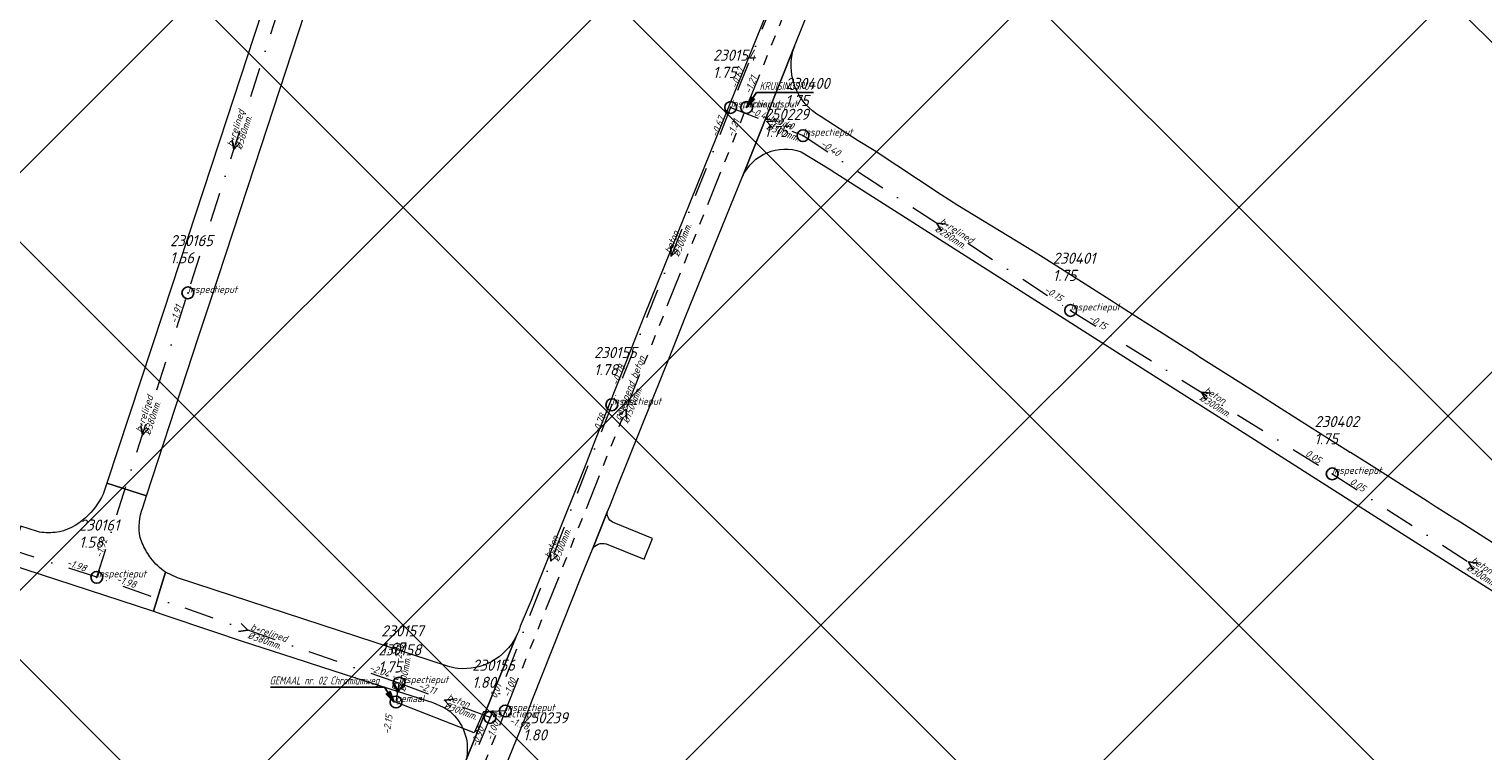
# Model space of a CAD drawing. Extents: x 148869 to 161638, y 453607 to 469810.
# Tile 207 of 256: x 153459 to 153705, y 464079 to 464201. Entities that reach past the tile are written whole.
import ezdxf
from ezdxf.lldxf.tags import DXFTag

# ---------------------------------------------------------------- set-up
doc = ezdxf.new("R2010")
doc.units = 0
doc.header["$PDMODE"] = 32
doc.header["$PDSIZE"] = 2
doc.linetypes.add('RI-GWA', pattern=[18.45, 6, -1.8, 1.75, -1.8, 1.75, -1.8, 1.75, -1.8])
doc.linetypes.add('RI-VWA', pattern=[11, 5, -3, 0, -3])
doc.layers.get('0').update_dxf_attribs({"linetype": 'CONTINUOUS'})
doc.layers.get('DEFPOINTS').update_dxf_attribs({"linetype": 'CONTINUOUS'})
for name, color, linetype in [('2023 hatch', 90, 'CONTINUOUS'), ('B-OI-AANPIJLING', 1, 'CONTINUOUS'), ('B-OI-GEMAAL', 30, 'CONTINUOUS')]:
    doc.layers.add(name, color=color, linetype=linetype)
for name, color, linetype, lineweight in [('B-OI-RI-BIJZONDERDERHEDEN-T18', 134, 'CONTINUOUS', 18), ('B-OI-RI-GWA-MATERIAAL-T18', 10, 'CONTINUOUS', 18), ('B-OI-RI-GWA-PUTDEKSELHOOGTE-T25', 10, 'CONTINUOUS', 25), ('B-OI-RI-GWA_BOB-T18', 10, 'CONTINUOUS', 18), ('B-OI-RI-GWA_DIAMETER-T18', 10, 'CONTINUOUS', 18), ('B-OI-RI-GWA_PUTNUMMER-T18', 10, 'CONTINUOUS', 18), ('B-OI-RI-GWA_RIOOLPUT-S', 10, 'CONTINUOUS', 25), ('B-OI-RI-GWA_TRANSPORTLEIDING-G', 10, 'RI-GWA', 18), ('B-OI-RI-PERSLEIDING-G-niet meenemen', 190, 'RI-PERS', 18), ('B-OI-RI-STROOMRICHTING-S', 252, 'CONTINUOUS', 25), ('B-OI-RI-VWA-BOB-T18', 34, 'CONTINUOUS', 18), ('B-OI-RI-VWA-DIAMETER-T18', 34, 'CONTINUOUS', 18), ('B-OI-RI-VWA-MATERIAAL-T18', 34, 'CONTINUOUS', 18), ('B-OI-RI-VWA_PUTDEKSELHOOGTE-T25', 34, 'CONTINUOUS', 25), ('B-OI-RI-VWA_PUTNUMMER-T25', 34, 'CONTINUOUS', 25), ('B-OI-RI-VWA_RIOOLPUT-S', 34, 'CONTINUOUS', 25), ('B-OI-RI-VWA_TRANSPORTLEIDING-G', 34, 'RI-VWA', 18), ('B-RO-VH-VERHARDING_ASFALT-GV', 251, 'CONTINUOUS', 18)]:
    doc.layers.add(name, color=color, linetype=linetype, lineweight=lineweight)
doc.styles.add('NLCS-ISO-M500-T18_CURSIEF', font='NLCS-ISO.ttf', dxfattribs={"oblique": 15, "height": 0.9})
doc.styles.add('NLCS-ISO-M750-T25_CURSIEF', font='NLCS-ISO.ttf', dxfattribs={"oblique": 15, "height": 1.875})
tags = doc.linetypes.add('RI-PERS', pattern='A,7,-2,["P",Standard,S=1.8,R=0,X=-0.5,Y=-0.9],-2,7,-2,[102,NLCS.SHX,S=1,R=180,X=0,Y=0],-2', length=22).pattern_tags.tags
tags[6] = DXFTag(74, 10)

# ---------------------------------------------------------------- blocks, each defined once
blk = doc.blocks.new('ACMAP_ANN_TEMPLATE_vwa-diam')
at = {"color": 0, "linetype": 'ByBlock', "style": 'NLCS-ISO-M500-T18_CURSIEF', "oblique": 15}
blk.add_attdef('vwa-diam', (0.3, -1.3), '', height=1.2, dxfattribs=at)
blk = doc.blocks.new('ACMAP_ANN_TEMPLATE_vwa-materiaal')
at = {"color": 0, "linetype": 'ByBlock', "style": 'NLCS-ISO-M500-T18_CURSIEF', "oblique": 15}
blk.add_attdef('vwa-mat', (0.3, 0.2), '', height=1.2, dxfattribs=at)
blk = doc.blocks.new('ACMAP_ANN_TEMPLATE_vwa-nap-l')
at = {"color": 0, "linetype": 'ByBlock', "style": 'NLCS-ISO-M500-T18_CURSIEF', "oblique": 15}
blk.add_attdef('vwa-nap-l', (3.3, 0.2), '', height=1.2, dxfattribs=at)
blk = doc.blocks.new('ACMAP_ANN_TEMPLATE_vwa-nap-r')
at = {"color": 0, "linetype": 'ByBlock', "style": 'NLCS-ISO-M500-T18_CURSIEF', "oblique": 15}
blk.add_attdef('vwa-nap-r', (-5.6, 0.2), '', height=1.2, dxfattribs=at)
blk = doc.blocks.new('ACMAP_ANN_TEMPLATE_gwa-diam')
at = {"color": 0, "linetype": 'ByBlock', "style": 'NLCS-ISO-M500-T18_CURSIEF', "oblique": 15}
blk.add_attdef('gwa-diam', (-2.2, -1.3), '', height=1.2, dxfattribs=at)
blk = doc.blocks.new('ACMAP_ANN_TEMPLATE_gwa-materiaal')
at = {"color": 0, "linetype": 'ByBlock', "style": 'NLCS-ISO-M500-T18_CURSIEF', "oblique": 15}
blk.add_attdef('gwa-mat', (-2.2, 0.2), '', height=1.2, dxfattribs=at)
blk = doc.blocks.new('ACMAP_ANN_TEMPLATE_gwa-nap-l')
at = {"color": 0, "linetype": 'ByBlock', "style": 'NLCS-ISO-M500-T18_CURSIEF', "oblique": 15}
blk.add_attdef('gwa-nap-l', (2.3, 0.2), '', height=1.2, dxfattribs=at)
blk = doc.blocks.new('ACMAP_ANN_TEMPLATE_gwa-nap-r')
at = {"color": 0, "linetype": 'ByBlock', "style": 'NLCS-ISO-M500-T18_CURSIEF', "oblique": 15}
blk.add_attdef('gwa-nap-r', (-5.6, 0.2), '', height=1.2, dxfattribs=at)
blk = doc.blocks.new('ACMAP_ANN_TEMPLATE_gwa-puth')
at = {"color": 0, "linetype": 'ByBlock', "style": 'NLCS-ISO-M750-T25_CURSIEF', "oblique": 15}
blk.add_attdef('gwa-puth', (3, -5), '', height=1.88, dxfattribs=at)
blk = doc.blocks.new('ACMAP_ANN_TEMPLATE_gwa-putnr')
at = {"color": 0, "linetype": 'ByBlock', "style": 'NLCS-ISO-M750-T25_CURSIEF', "oblique": 15}
blk.add_attdef('gwa-putnr', (3, -2.1), '', height=1.88, dxfattribs=at)
blk = doc.blocks.new('ACMAP_ANN_TEMPLATE_type knoop')
at = {"layer": 'DEFPOINTS', "style": 'NLCS-ISO-M500-T18_CURSIEF', "oblique": 15}
blk.add_attdef('type_knoop', (0, 0), '', height=1.2, dxfattribs=at)
blk = doc.blocks.new('ACMAP_ANN_TEMPLATE_vwa-puth')
at = {"color": 0, "linetype": 'ByBlock', "style": 'NLCS-ISO-M750-T25_CURSIEF', "oblique": 15}
blk.add_attdef('vwa-puth', (-3, 5), '', height=1.88, dxfattribs=at)
blk = doc.blocks.new('ACMAP_ANN_TEMPLATE_vwa-putnr')
at = {"color": 0, "linetype": 'ByBlock', "style": 'NLCS-ISO-M750-T25_CURSIEF', "oblique": 15}
blk.add_attdef('vaw-putnr', (-3, 7.9), '', height=1.88, dxfattribs=at)

msp = doc.modelspace()

# ---------------------------------------------------------------- hatches: boundary and pattern name
at = {"layer": '2023 hatch'}
h = msp.add_hatch(dxfattribs=at)
h.set_pattern_fill('L45L135', color=256, scale=49.98)
h.set_pattern_definition([(45, (0, 0), (-35.341197, 35.341197), []), (135, (0, 0), (-35.341197, -35.341197), [])])
h.paths.add_polyline_path([(155033.65, 463387.49), (154736.21, 463174.82), (154703.82, 463157.03), (154669.13, 463116.73), (154497.36, 463128.81), (154485.96, 463103.35), (154403, 462810.28), (154029.41, 462913.19), (153921.91, 462926.36), (153533.06, 462959.92), (153521.58, 463046.87), (153065.73, 463131.59), (152840.09, 463157.69), (152602.55, 463321.62), (152457.44, 463373.38), (152283.77, 463566.95), (152230.15, 463641.33), (152156.25, 463699.58), (152012.16, 463887.19), (152009.38, 463939.89), (151991.35, 464191.03), (152103.19, 464343.83), (152153.39, 464455.21), (152151.03, 464561.94), (152249.45, 464811.76), (152130.92, 465032.5), (152332.42, 465169.93), (152738.18, 465252.75), (152947.54, 465152.17), (153150.32, 465023.39), (153302.02, 464886.05), (153728.6, 464650.43), (153874.6, 464567.83), (153954.88, 464501.43), (153988.94, 464472.57), (154027.82, 464422.75), (154193.47, 464138.07), (154280.01, 463968.67), (154339.28, 463993.19), (154494.94, 463873.13), (154622.49, 463821.49), (154755.92, 463721.99), (154868.72, 463597.28)])

# ---------------------------------------------------------------- linework, layer by layer
at = {"layer": 'B-OI-AANPIJLING', "color": 251, "flags": 128}
for points in [[(153580.3, 464188.2), (153581.66, 464189.54), (153581.03, 464189.97), (153580.3, 464188.2), (153581.13, 464189.9), (153581.24, 464189.83), (153580.3, 464188.2), (153581.45, 464189.69), (153581.56, 464189.61), (153580.3, 464188.2), (153581.98, 464190.71), (153591.6, 464190.71)], [(153520.71, 464087.6), (153519.35, 464088.94), (153519.99, 464089.37), (153520.71, 464087.6), (153519.88, 464089.3), (153519.77, 464089.23), (153520.71, 464087.6), (153519.56, 464089.09), (153519.46, 464089.01), (153520.71, 464087.6), (153519.03, 464090.11), (153499.77, 464090.11)]]:
    msp.add_lwpolyline(points, dxfattribs=at)
at = {"layer": 'B-OI-GEMAAL'}
msp.add_point((153521, 464087.6), dxfattribs=at)
at = {"layer": 'B-OI-RI-GWA_RIOOLPUT-S', "color": 251}
for p in [(153580.3, 464188.2), (153539.5, 464086.1)]:
    msp.add_point(p, dxfattribs=at)
at = {"layer": 'B-OI-RI-GWA_TRANSPORTLEIDING-G', "color": 251}
for p, q in [((153580.3, 464188.2), (153621.2, 464290.1)), ((153539.5, 464086.1), (153580.3, 464188.2)), ((153497.7, 463980.8), (153539.5, 464086.1))]:
    msp.add_line(p, q, dxfattribs=at)
at = {"layer": 'B-OI-RI-PERSLEIDING-G-niet meenemen'}
for p, q in [((153534.2, 464082.4), (153521, 464087.6)), ((153535.78, 464085.95), (153534.2, 464082.4)), ((153539.5, 464086.1), (153535.78, 464085.95))]:
    msp.add_line(p, q, dxfattribs=at)
at = {"layer": 'B-OI-RI-STROOMRICHTING-S', "color": 251}
for points in [[(153585.32, 464185.96), (153583.71, 464185.82), (153584.8, 464184.62)], [(153493.3, 464182.69), (153493.55, 464181.09), (153494.67, 464182.25)], [(153614.07, 464168.45), (153612.46, 464168.64), (153613.27, 464167.25)], [(153567.42, 464164.65), (153567.55, 464163.05), (153568.74, 464164.12)], [(153658.82, 464139.88), (153657.21, 464140.03), (153658.05, 464138.66)], [(153558.7, 464136.08), (153559.89, 464137.15), (153560.02, 464135.55)], [(153477.85, 464134.36), (153478.1, 464132.77), (153479.21, 464133.92)], [(153547.05, 464113.05), (153547.2, 464111.45), (153548.39, 464112.53)], [(153703.98, 464111.12), (153702.39, 464111.3), (153703.2, 464109.91)], [(153494.83, 464100.91), (153495.95, 464099.76), (153494.35, 464099.55)], [(153520.71, 464090.86), (153521.24, 464089.2), (153522.26, 464090.62)], [(153530.8, 464088.07), (153529.2, 464087.9), (153530.29, 464086.72)]]:
    msp.add_lwpolyline(points, dxfattribs=at)
at = {"layer": 'B-OI-RI-VWA_RIOOLPUT-S'}
for p in [(153577.6, 464188.2), (153589.84, 464183.43), (153485.8, 464156.83), (153635.1, 464153.85), (153557.5, 464137.9), (153679.34, 464126.21), (153470.4, 464108.71), (153521.5, 464090.8), (153521, 464087.6), (153536.9, 464085)]:
    msp.add_point(p, dxfattribs=at)
at = {"layer": 'B-OI-RI-VWA_TRANSPORTLEIDING-G', "color": 251}
for p, q in [((153597.2, 464236.9), (153577.6, 464188.2)), ((153501.31, 464205.36), (153485.8, 464156.83)), ((153577.6, 464188.2), (153557.5, 464137.9)), ((153577.6, 464188.2), (153589.84, 464183.43)), ((153589.84, 464183.43), (153635.1, 464153.85)), ((153470.4, 464108.71), (153485.8, 464156.83)), ((153635.1, 464153.85), (153679.34, 464126.21)), ((153557.5, 464137.9), (153536.9, 464085)), ((153679.34, 464126.21), (153725.44, 464096.38)), ((153470.4, 464108.71), (153417.5, 464125.71)), ((153521.5, 464090.8), (153470.4, 464108.71)), ((153521.5, 464090.8), (153521, 464087.6)), ((153536.9, 464085), (153521.5, 464090.8)), ((153536.9, 464085), (153509.4, 464018.3))]:
    msp.add_line(p, q, dxfattribs=at)
at = {"layer": 'B-RO-VH-VERHARDING_ASFALT-GV', "flags": 128}
for points in [[(153520.89, 464034.25), (153526.54, 464048.27), (153534.29, 464067.75), (153535.77, 464067.16), (153536.7, 464069.48), (153537.57, 464071.87), (153543.34, 464086.14), (153544.17, 464088.2), (153552.44, 464109.09), (153554.21, 464113.47), (153556.73, 464119.7), (153557.15, 464120.74), (153558.45, 464124.09), (153566.15, 464143.14), (153567.1, 464145.49), (153570.01, 464152.92), (153579.61, 464176.51), (153583.55, 464186.38), (153588.4, 464198.57), (153602.94, 464234.74), (153612.09, 464257.59), (153626.04, 464292.38)], [(153606.67, 464261.49), (153598.23, 464240.54), (153597.42, 464238.51), (153594.88, 464232.23), (153589.01, 464217.41), (153577.46, 464188.79), (153562.99, 464152.95), (153557.42, 464138.77), (153554.77, 464132.09), (153552.8, 464127.11), (153544.41, 464106.27), (153543.88, 464104.79), (153542.02, 464100.42)], [(153588.4, 464198.57), (153583.55, 464186.38), (153579.61, 464176.51)], [(153643.56, 464154.47), (153642.36, 464155.23), (153630.46, 464162.79), (153628.81, 464163.84), (153616.02, 464171.59), (153613.22, 464173.4), (153601.87, 464180.92), (153599.19, 464182.53), (153592.92, 464186.62)], [(153589.52, 464180.69), (153594.24, 464177.8), (153595.38, 464177.08), (153649.66, 464142.49), (153649.66, 464142.49), (153649.66, 464142.5), (153649.67, 464142.49), (153663.7, 464133.58), (153691.68, 464115.79), (153715.87, 464100.42), (153738.34, 464086.13), (153742.03, 464091.92), (153740.95, 464092.61), (153736.06, 464095.72), (153725.12, 464102.66), (153713.45, 464110.08), (153710.92, 464111.72), (153700.46, 464118.36)], [(153655.35, 464146.99), (153643.82, 464154.32), (153643.8, 464154.33)], [(153656.59, 464146.17), (153655.46, 464146.91)], [(153666.46, 464139.92), (153656.91, 464145.97)], [(153682.27, 464129.9), (153670.71, 464137.19), (153666.46, 464139.92)], [(153700.27, 464118.47), (153697.05, 464120.52), (153696.93, 464120.6), (153695.39, 464121.57), (153685.31, 464127.99), (153682.42, 464129.8)], [(153478.16, 464120.52), (153478.79, 464122.48), (153472.12, 464124.64), (153471.48, 464122.76)], [(153556.73, 464119.7), (153554.21, 464113.47)], [(153460.36, 464116.43), (153457.53, 464117.34), (153455.52, 464110.96), (153458.25, 464110.07), (153477.03, 464103.91), (153480, 464102.95), (153482.04, 464109.57)], [(153562.96, 464111.78), (153564.38, 464115.3), (153557.88, 464117.91)], [(153556.52, 464114.36), (153562.96, 464111.78)], [(153529.7, 464093.7), (153484.05, 464108.62), (153482.04, 464109.57), (153480, 464102.95), (153481.38, 464102.49), (153490.11, 464099.53), (153494.83, 464097.98), (153503.7, 464095.11)], [(153541.31, 464098.67), (153537.22, 464088.57), (153532.86, 464077.8), (153532.83, 464077.65)], [(153532.86, 464077.8), (153537.22, 464088.57), (153541.31, 464098.67)], [(153503.7, 464095.11), (153508.38, 464093.57), (153517.48, 464090.62), (153517.5, 464090.62), (153527.21, 464087.53), (153528.97, 464086.71)]]:
    msp.add_lwpolyline(points, dxfattribs=at)
msp.add_lwpolyline([(153483.05, 464157.82), (153481.57, 464153.32), (153472.12, 464124.64), (153478.79, 464122.48), (153487.6, 464149.38), (153489.67, 464155.68), (153497.12, 464178.34), (153505.52, 464203.96), (153509.97, 464217.58), (153503.43, 464219.95), (153496.94, 464200.18), (153492.38, 464186.26), (153491.09, 464182.34)], close=True, dxfattribs=at)
at = {"layer": 'B-RO-VH-VERHARDING_ASFALT-GV'}
for points in [[(153592.92, 464186.62, -0.365136), (153588.4, 464198.57)], [(153579.61, 464176.51, -0.390879), (153589.52, 464180.69)], [(153643.8, 464154.33, -0.039481), (153643.56, 464154.47)], [(153655.46, 464146.91, -0.022904), (153655.35, 464146.99)], [(153656.91, 464145.97, -0.047689), (153656.59, 464146.17)], [(153682.42, 464129.8, -0.022705), (153682.27, 464129.9)], [(153471.48, 464122.76, -0.098024), (153468.48, 464118.78)], [(153468.48, 464118.78, -0.165044), (153463.35, 464116.3)], [(153477.75, 464115.44, -0.13905), (153478.16, 464120.52)], [(153557.88, 464117.91, -0.342875), (153556.73, 464119.7)], [(153463.35, 464116.3, -0.084972), (153460.36, 464116.43)], [(153700.46, 464118.36, -0.023819), (153700.27, 464118.47)], [(153478.83, 464112.99, -0.060188), (153477.75, 464115.44)], [(153554.21, 464113.47, -0.338366), (153556.52, 464114.36)], [(153479.56, 464111.93, -0.027325), (153478.83, 464112.99)], [(153482.04, 464109.57, -0.077242), (153479.56, 464111.93)], [(153542.02, 464100.42, -0.046984), (153541.31, 464098.67)], [(153541.31, 464098.67, -0.306016), (153531.44, 464093.29)], [(153531.44, 464093.29, -0.047482), (153529.7, 464093.7)], [(153528.97, 464086.71, -0.077821), (153530.52, 464085.69)], [(153530.52, 464085.69, -0.260038), (153532.86, 464077.8)]]:
    msp.add_lwpolyline(points, format="xyb", dxfattribs=at)

# ---------------------------------------------------------------- block references
at = {"layer": 'B-OI-RI-GWA-MATERIAAL-T18', "color": 251, "rotation": 68.21794392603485}
msp.add_blockref('ACMAP_ANN_TEMPLATE_gwa-materiaal', (153559.9, 464137.15), dxfattribs=at).add_auto_attribs({'gwa-mat': 'gewapend beton'})
at = {"layer": 'B-OI-RI-GWA-PUTDEKSELHOOGTE-T25', "color": 251}
for p, values in [((153580.3, 464188.2), {'gwa-puth': '1.75'}), ((153539.5, 464086.1), {'gwa-puth': '1.80'})]:
    msp.add_blockref('ACMAP_ANN_TEMPLATE_gwa-puth', p, dxfattribs=at).add_auto_attribs(values)
at = {"layer": 'B-OI-RI-GWA_BOB-T18', "color": 251}
for name, p, rotation, values in [('ACMAP_ANN_TEMPLATE_gwa-nap-l', (153580.3, 464188.2), 68.13076195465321, {'gwa-nap-l': '-1.21'}), ('ACMAP_ANN_TEMPLATE_gwa-nap-r', (153580.3, 464188.2), 68.21794392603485, {'gwa-nap-r': '-1.21'}), ('ACMAP_ANN_TEMPLATE_gwa-nap-l', (153539.5, 464086.1), 68.21794392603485, {'gwa-nap-l': '-1.00'}), ('ACMAP_ANN_TEMPLATE_gwa-nap-r', (153539.5, 464086.1), 68.34884954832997, {'gwa-nap-r': '-1.00'})]:
    msp.add_blockref(name, p, dxfattribs=dict(at, rotation=rotation)).add_auto_attribs(values)
at = {"layer": 'B-OI-RI-GWA_DIAMETER-T18', "color": 251, "rotation": 68.21794392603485}
msp.add_blockref('ACMAP_ANN_TEMPLATE_gwa-diam', (153559.9, 464137.15), dxfattribs=at).add_auto_attribs({'gwa-diam': '%%c1500mm.'})
at = {"layer": 'B-OI-RI-GWA_PUTNUMMER-T18', "color": 251}
for p, values in [((153580.3, 464188.2), {'gwa-putnr': '250229'}), ((153539.5, 464086.1), {'gwa-putnr': '250239'})]:
    msp.add_blockref('ACMAP_ANN_TEMPLATE_gwa-putnr', p, dxfattribs=at).add_auto_attribs(values)
at = {"layer": 'B-OI-RI-VWA-BOB-T18', "color": 251}
for name, p, rotation, values in [('ACMAP_ANN_TEMPLATE_vwa-nap-l', (153577.6, 464188.2), 68.21823253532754, {'vwa-nap-l': '-0.67'}), ('ACMAP_ANN_TEMPLATE_vwa-nap-l', (153577.6, 464188.2), 338.7088447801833, {'vwa-nap-l': '-0.44'}), ('ACMAP_ANN_TEMPLATE_vwa-nap-r', (153577.6, 464188.2), 68.07698663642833, {'vwa-nap-r': '-0.67'}), ('ACMAP_ANN_TEMPLATE_vwa-nap-r', (153589.84, 464183.43), 338.7088447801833, {'vwa-nap-r': '-0.40'}), ('ACMAP_ANN_TEMPLATE_vwa-nap-l', (153589.84, 464183.43), 326.8330865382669, {'vwa-nap-l': '-0.40'}), ('ACMAP_ANN_TEMPLATE_vwa-nap-r', (153635.1, 464153.85), 326.8330865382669, {'vwa-nap-r': '-0.15'}), ('ACMAP_ANN_TEMPLATE_vwa-nap-r', (153485.8, 464156.83), 72.27632164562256, {'vwa-nap-r': '-1.91'}), ('ACMAP_ANN_TEMPLATE_vwa-nap-r', (153485.8, 464156.83), 72.2536002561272, {'vwa-nap-r': '-1.91'}), ('ACMAP_ANN_TEMPLATE_vwa-nap-l', (153635.1, 464153.85), 328.0039309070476, {'vwa-nap-l': '-0.15'}), ('ACMAP_ANN_TEMPLATE_vwa-nap-l', (153557.5, 464137.9), 68.72336544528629, {'vwa-nap-l': '-0.78'}), ('ACMAP_ANN_TEMPLATE_vwa-nap-r', (153557.5, 464137.9), 68.21823253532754, {'vwa-nap-r': '-0.78'}), ('ACMAP_ANN_TEMPLATE_vwa-nap-r', (153679.34, 464126.21), 328.0039309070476, {'vwa-nap-r': '0.05'}), ('ACMAP_ANN_TEMPLATE_vwa-nap-l', (153679.34, 464126.21), 327.0942417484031, {'vwa-nap-l': '0.05'}), ('ACMAP_ANN_TEMPLATE_vwa-nap-l', (153470.4, 464108.71), 72.2536002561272, {'vwa-nap-l': '-1.92'}), ('ACMAP_ANN_TEMPLATE_vwa-nap-r', (153470.4, 464108.71), 340.6849854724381, {'vwa-nap-r': '-1.98'}), ('ACMAP_ANN_TEMPLATE_vwa-nap-l', (153470.4, 464108.71), 342.184617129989, {'vwa-nap-l': '-1.98'}), ('ACMAP_ANN_TEMPLATE_vwa-nap-l', (153521.5, 464090.8), 81.1193408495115, {'vwa-nap-l': '-2.10'}), ('ACMAP_ANN_TEMPLATE_vwa-nap-r', (153521.5, 464090.8), 339.362453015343, {'vwa-nap-r': '-2.04'}), ('ACMAP_ANN_TEMPLATE_vwa-nap-l', (153521.5, 464090.8), 340.6849854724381, {'vwa-nap-l': '-2.11'}), ('ACMAP_ANN_TEMPLATE_vwa-nap-l', (153536.9, 464085), 67.59394707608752, {'vwa-nap-l': '0.01'}), ('ACMAP_ANN_TEMPLATE_vwa-nap-r', (153521, 464087.6), 81.1193408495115, {'vwa-nap-r': '-2.15'}), ('ACMAP_ANN_TEMPLATE_vwa-nap-l', (153536.9, 464085), 339.362453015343, {'vwa-nap-l': '-1.98'}), ('ACMAP_ANN_TEMPLATE_vwa-nap-r', (153536.9, 464085), 68.72336544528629, {'vwa-nap-r': '-0.90'})]:
    msp.add_blockref(name, p, dxfattribs=dict(at, rotation=rotation)).add_auto_attribs(values)
at = {"layer": 'B-OI-RI-VWA-DIAMETER-T18', "color": 251}
for p, rotation, values in [((153493.55, 464181.09), 72.27632164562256, {'vwa-diam': '%%c380mm.'}), ((153583.72, 464185.82), 338.7088447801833, {'vwa-diam': '%%c300mm.'}), ((153567.55, 464163.05), 68.21823253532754, {'vwa-diam': '%%c300mm.'}), ((153612.47, 464168.64), 326.8330865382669, {'vwa-diam': '%%c280mm.'}), ((153478.1, 464132.77), 72.2536002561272, {'vwa-diam': '%%c380mm.'}), ((153657.22, 464140.03), 328.0039309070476, {'vwa-diam': '%%c300mm.'}), ((153547.2, 464111.45), 68.72336544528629, {'vwa-diam': '%%c300mm.'}), ((153702.39, 464111.29), 327.0942417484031, {'vwa-diam': '%%c300mm.'}), ((153495.95, 464099.76), 340.6849854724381, {'vwa-diam': '%%c380mm.'}), ((153521.25, 464089.2), 81.1193408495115, {'vwa-diam': '%%c400mm.'}), ((153529.2, 464087.9), 339.362453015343, {'vwa-diam': '%%c300mm.'})]:
    msp.add_blockref('ACMAP_ANN_TEMPLATE_vwa-diam', p, dxfattribs=dict(at, rotation=rotation)).add_auto_attribs(values)
at = {"layer": 'B-OI-RI-VWA-MATERIAAL-T18', "color": 251}
for p, rotation, values in [((153493.55, 464181.09), 72.27632164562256, {'vwa-mat': 'b+relined'}), ((153583.72, 464185.82), 338.7088447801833, {'vwa-mat': 'beton'}), ((153567.55, 464163.05), 68.21823253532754, {'vwa-mat': 'beton'}), ((153612.47, 464168.64), 326.8330865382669, {'vwa-mat': 'b+relined'}), ((153657.22, 464140.03), 328.0039309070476, {'vwa-mat': 'beton'}), ((153478.1, 464132.77), 72.2536002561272, {'vwa-mat': 'b+relined'}), ((153547.2, 464111.45), 68.72336544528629, {'vwa-mat': 'beton'}), ((153702.39, 464111.29), 327.0942417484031, {'vwa-mat': 'beton'}), ((153495.95, 464099.76), 340.6849854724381, {'vwa-mat': 'b+relined'}), ((153521.25, 464089.2), 81.1193408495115, {'vwa-mat': 'pvc'}), ((153529.2, 464087.9), 339.362453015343, {'vwa-mat': 'beton'})]:
    msp.add_blockref('ACMAP_ANN_TEMPLATE_vwa-materiaal', p, dxfattribs=dict(at, rotation=rotation)).add_auto_attribs(values)
at = {"layer": 'B-OI-RI-VWA_PUTDEKSELHOOGTE-T25', "color": 251}
for p, values in [((153577.6, 464188.2), {'vwa-puth': '1.75'}), ((153589.84, 464183.43), {'vwa-puth': '1.75'}), ((153485.8, 464156.83), {'vwa-puth': '1.56'}), ((153635.1, 464153.85), {'vwa-puth': '1.75'}), ((153557.5, 464137.9), {'vwa-puth': '1.78'}), ((153679.34, 464126.21), {'vwa-puth': '1.75'}), ((153470.4, 464108.71), {'vwa-puth': '1.58'}), ((153521.5, 464090.8), {'vwa-puth': '1.67'}), ((153521, 464087.6), {'vwa-puth': '1.75'}), ((153536.9, 464085), {'vwa-puth': '1.80'})]:
    msp.add_blockref('ACMAP_ANN_TEMPLATE_vwa-puth', p, dxfattribs=at).add_auto_attribs(values)
at = {"layer": 'B-OI-RI-VWA_PUTNUMMER-T25', "color": 251}
for p, values in [((153577.6, 464188.2), {'vaw-putnr': '230154'}), ((153589.84, 464183.43), {'vaw-putnr': '230400'}), ((153485.8, 464156.83), {'vaw-putnr': '230165'}), ((153635.1, 464153.85), {'vaw-putnr': '230401'}), ((153557.5, 464137.9), {'vaw-putnr': '230155'}), ((153679.34, 464126.21), {'vaw-putnr': '230402'}), ((153470.4, 464108.71), {'vaw-putnr': '230161'}), ((153521.5, 464090.8), {'vaw-putnr': '230157'}), ((153521, 464087.6), {'vaw-putnr': '230158'}), ((153536.9, 464085), {'vaw-putnr': '230156'})]:
    msp.add_blockref('ACMAP_ANN_TEMPLATE_vwa-putnr', p, dxfattribs=at).add_auto_attribs(values)
at = {"layer": 'DEFPOINTS'}
for p, values in [((153577.6, 464188.2), {'type_knoop': 'inspectieput'}), ((153580.3, 464188.2), {'type_knoop': 'kruisingsput'}), ((153589.84, 464183.43), {'type_knoop': 'inspectieput'}), ((153485.8, 464156.83), {'type_knoop': 'inspectieput'}), ((153635.1, 464153.85), {'type_knoop': 'inspectieput'}), ((153557.5, 464137.9), {'type_knoop': 'inspectieput'}), ((153679.34, 464126.21), {'type_knoop': 'inspectieput'}), ((153470.4, 464108.71), {'type_knoop': 'inspectieput'}), ((153521.5, 464090.8), {'type_knoop': 'inspectieput'}), ((153521, 464087.6), {'type_knoop': 'gemaal'}), ((153539.5, 464086.1), {'type_knoop': 'inspectieput'}), ((153536.9, 464085), {'type_knoop': 'inspectieput'})]:
    msp.add_blockref('ACMAP_ANN_TEMPLATE_type knoop', p, dxfattribs=at).add_auto_attribs(values)

# ---------------------------------------------------------------- texts
at = {"layer": 'B-OI-RI-BIJZONDERDERHEDEN-T18', "color": 251, "style": 'NLCS-ISO-M500-T18_CURSIEF', "oblique": 15, "width": 0.8}
for s, p in [('KRUISINGSPUT', (153582.49, 464191.17)), ('GEMAAL nr. 02 Chromiumweg', (153499.62, 464090.57))]:
    msp.add_text(s, height=1.35, dxfattribs=at).set_placement(p)

doc.saveas('drawing.dxf')
